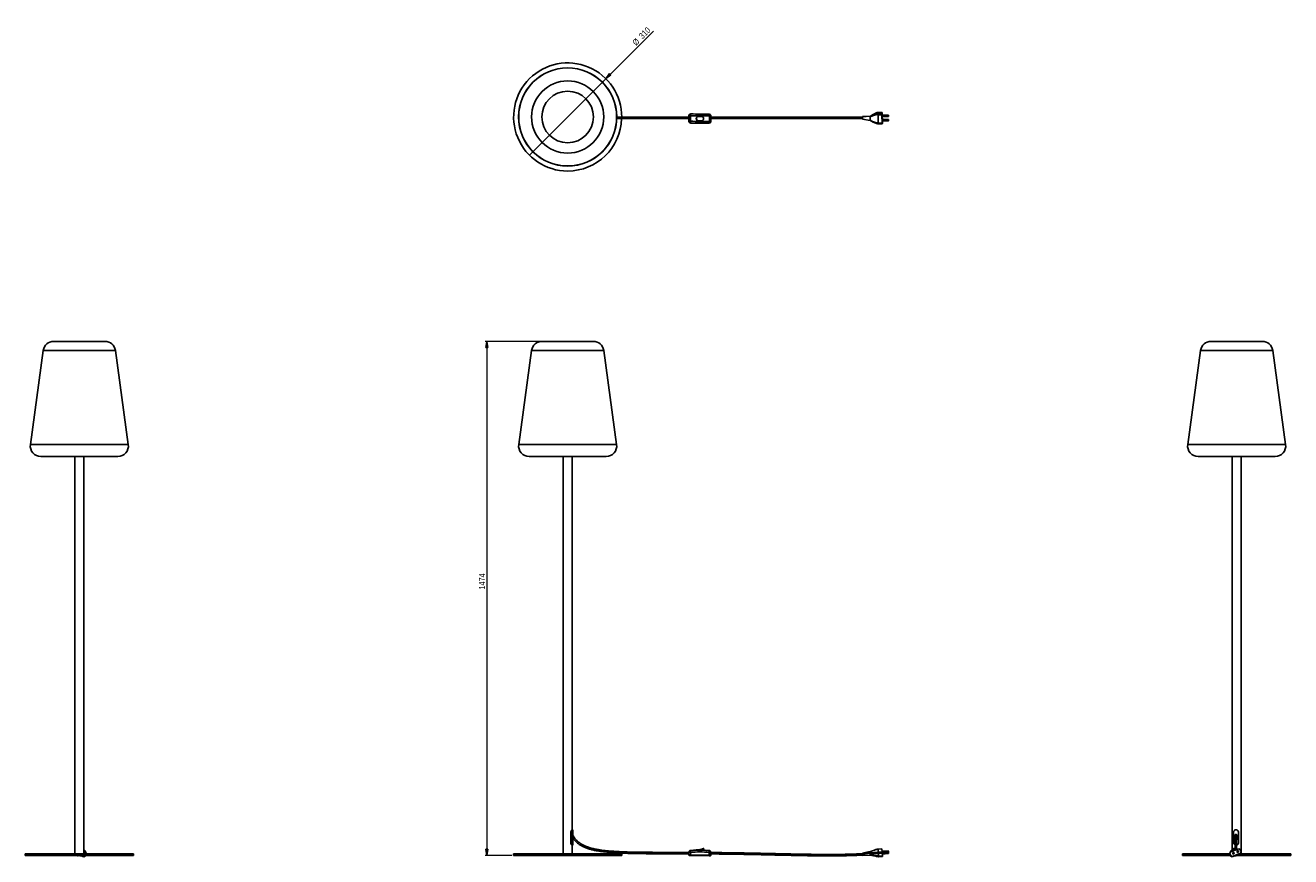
# Model space of a CAD drawing. Header units: millimetres. Extents: x 231 to 958, y 324 to 801.
import ezdxf

# ---------------------------------------------------------------- set-up
doc = ezdxf.new("R2010")
doc.units = ezdxf.units.MM
doc.styles.add('SLDTEXTSTYLE0', font='TXT', dxfattribs={"width": 0.75})
doc.dimstyles.new('SLDDIMSTYLE0', dxfattribs={"dimtxt": 3.5, "dimasz": 3.556, "dimexe": 0, "dimexo": 0.0625, "dimgap": 0.875, "dimtad": 1, "dimdec": 0, "dimlfac": 5, "dimrnd": 1e-09, "dimzin": 12, "dimdsep": 46, "dimtxsty": 'SLDTEXTSTYLE0', "dimblk1": 'CLOSED', "dimblk2": 'CLOSED', "dimsah": 1, "dimcen": 0.09, "dimadec": 0, "dimazin": 3, "dimtfac": 1, "dimtdec": 0, "dimtofl": 0, "dimtmove": 0, "dimatfit": 3, "dimldrblk": 'CLOSED', "dimfxl": 0, "dimfrac": 2, "dimtolj": 1, "dimtzin": 12, "dimarcsym": 0})
doc.dimstyles.new('SLDDIMSTYLE1', dxfattribs={"dimtxt": 3.5, "dimasz": 3.556, "dimexe": 0, "dimexo": 0.0625, "dimgap": 0.875, "dimtad": 1, "dimdec": 0, "dimlfac": 5, "dimrnd": 1e-09, "dimzin": 12, "dimdsep": 46, "dimtxsty": 'SLDTEXTSTYLE0', "dimblk1": 'NONE', "dimblk2": 'CLOSED', "dimsah": 1, "dimcen": 0, "dimadec": 0, "dimazin": 3, "dimtfac": 1, "dimtdec": 0, "dimtmove": 0, "dimatfit": 3, "dimldrblk": 'NONE', "dimfxl": 0, "dimfrac": 2, "dimtolj": 1, "dimtzin": 12, "dimarcsym": 0})

# ---------------------------------------------------------------- blocks, each defined once
blk = doc.blocks.new('_Closed')
at = {"color": 0, "linetype": 'ByBlock', "lineweight": -2}
for p, q in [((-1, 0.166667), (0, 0)), ((-1, 0.166667), (-1, -0.166667)), ((0, 0), (-1, -0.166667)), ((0, 0), (-1, 0))]:
    blk.add_line(p, q, dxfattribs=at)
blk = doc.blocks.new('_D')
at = {"color": 7, "linetype": 'Continuous', "lineweight": 0}
for p, q in [((526.89, 619.64), (495.28, 619.64)), ((496.28, 619.64), (496.28, 324.84)), ((510.65, 324.84), (495.28, 324.84))]:
    blk.add_line(p, q, dxfattribs=at)
at = {"color": 7, "linetype": 'Continuous', "lineweight": 18, "xscale": 3.556, "yscale": 3.556}
for p, rotation in [((496.28, 619.64, -32.54), 90.0000000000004), ((496.28, 324.84, -32.54), 270.0000000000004)]:
    blk.add_blockref('_Closed', p, dxfattribs=dict(at, rotation=rotation))
at = {"color": 7, "linetype": 'Continuous', "lineweight": 18, "insert": (491.77, 477.25), "char_height": 3.5, "attachment_point": 1, "rotation": 90, "style": 'SLDTEXTSTYLE0'}
blk.add_mtext('1474', dxfattribs=at)
blk = doc.blocks.new('_D_1')
at = {"color": 7, "linetype": 'Continuous', "lineweight": 0}
for q in [(591.85, 797.54), (520.73, 726.42)]:
    blk.add_line((564.57, 770.26), q, dxfattribs=at)
at = {"color": 7, "linetype": 'Continuous', "lineweight": 18, "xscale": 3.556, "yscale": 3.556, "rotation": 225.0000000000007}
blk.add_blockref('_Closed', (564.57, 770.26, -15.79), dxfattribs=at)
at = {"color": 7, "linetype": 'Continuous', "lineweight": 18, "char_height": 3.5, "attachment_point": 1, "rotation": 45, "style": 'SLDTEXTSTYLE0'}
for s, insert in [('310', (583.14, 795.28)), ('%%c', (579.45, 791.51))]:
    blk.add_mtext(s, dxfattribs=dict(at, insert=insert))
blk = doc.blocks.new('_None')

msp = doc.modelspace()

# ---------------------------------------------------------------- linework, layer by layer
at = {"color": 7, "linetype": 'Continuous', "lineweight": 25}
for p, q in [((612.26, 745.88), (612.3, 749.08)), ((612.29, 749.09), (612.28, 748.19)), ((612.3, 749.08), (612.29, 749.09)), ((613.2, 749.06), (613.17, 745.86)), ((613.3, 750.08), (613.31, 750.07)), ((623.9, 749.96), (613.3, 750.08)), ((619.48, 748.59), (617.71, 748.61)), ((623.91, 749.94), (623.9, 749.96)), ((623.97, 745.73), (624.01, 748.93)), ((624.81, 749.36), (624.8, 749.37)), ((624.9, 748.93), (624.86, 745.73)), ((716.19, 748.75), (711.86, 748.34)), ((716.23, 748.8), (711.89, 748.54)), ((716.19, 748.75), (716.18, 748.41)), ((717.26, 749.4), (717.08, 749.26)), ((720.8, 749.65), (720.82, 750.42)), ((722.99, 749.65), (720.8, 749.65)), ((720.92, 744.78), (720.8, 749.65)), ((720.82, 750.42), (720.91, 750.95)), ((723.02, 750.42), (720.82, 750.42)), ((723.11, 750.95), (720.91, 750.95)), ((723.02, 750.42), (722.99, 749.65)), ((722.99, 749.65), (723.11, 744.78)), ((723.11, 750.95), (723.02, 750.42)), ((726.69, 749.32), (723.1, 749.32)), ((723.1, 748.57), (726.69, 748.57)), ((723.16, 750.6), (723.11, 750.95)), ((723.19, 749.32), (723.16, 750.6)), ((723.25, 746.81), (723.21, 748.57)), ((612.27, 747.39), (612.25, 745.89)), ((612.25, 745.89), (612.26, 745.88)), ((612.27, 747.29), (612.28, 747.39)), ((612.28, 747.68), (612.28, 747.28)), ((612.35, 745.46), (612.35, 745.45)), ((616.52, 747.28), (616.52, 747.54)), ((616.62, 746.9), (616.62, 746.9)), ((617.69, 746.17), (617.68, 746.18)), ((617.68, 746.18), (619.45, 746.16)), ((619.45, 746.15), (619.45, 746.16)), ((620.56, 747.87), (620.55, 747.88)), ((711.88, 747.04), (716.24, 746.27)), ((711.89, 747.04), (711.88, 747.04)), ((723.11, 744.78), (720.92, 744.78)), ((720.97, 744.42), (720.92, 744.78)), ((723.16, 744.42), (720.97, 744.42)), ((723.11, 744.78), (723.16, 744.42)), ((726.76, 746.81), (723.16, 746.81)), ((723.16, 746.06), (726.76, 746.06)), ((723.16, 744.42), (723.26, 744.95)), ((723.26, 744.95), (723.28, 745.72)), ((723.28, 745.72), (723.27, 746.06)), ((277.18, 619.64), (247.65, 619.64)), ((547.94, 619.64), (527.89, 619.64)), ((557.42, 619.64), (547.94, 619.64)), ((912.8, 619.64), (911.82, 619.64)), ((941.35, 619.64), (912.8, 619.64)), ((241.7, 614.45), (234.31, 560.45)), ((290.51, 560.45), (283.12, 614.45)), ((521.94, 614.45), (514.55, 560.45)), ((570.75, 560.45), (563.36, 614.45)), ((905.88, 614.45), (898.49, 560.45)), ((954.69, 560.45), (947.3, 614.45)), ((284.57, 553.64), (240.26, 553.64)), ((259.91, 553.64), (259.91, 325.64)), ((264.91, 325.64), (264.91, 553.64)), ((550.59, 553.64), (520.5, 553.64)), ((540.15, 553.64), (540.15, 325.64)), ((545.15, 339.49), (545.15, 553.64)), ((564.81, 553.64), (550.59, 553.64)), ((905.9, 553.64), (904.43, 553.64)), ((948.74, 553.64), (905.9, 553.64)), ((924.09, 553.64), (924.09, 327.84)), ((929.09, 327.1), (929.09, 553.64)), ((545.14, 338.18), (544.5, 338.18)), ((544.5, 338.18), (544.5, 332)), ((545.67, 339.49), (545.11, 339.49)), ((545.14, 338.18), (545.14, 332)), ((545.67, 339.49), (545.69, 339.49)), ((545.71, 336.62), (545.71, 339.4)), ((924.8, 338.18), (924.8, 332)), ((926.05, 339.49), (926.23, 339.49)), ((926.31, 339.49), (926.23, 339.49)), ((927.58, 338.18), (927.58, 332)), ((927.58, 338.18), (927.67, 338.18)), ((927.67, 338.18), (927.67, 332)), ((259.8, 326.8), (259.91, 327.1)), ((259.91, 326.98), (259.8, 326.67)), ((259.8, 326.8), (259.8, 326.66)), ((264.96, 327.84), (264.91, 327.84)), ((545.14, 332), (544.5, 332)), ((545.67, 330.69), (545.11, 330.69)), ((545.15, 325.64), (545.15, 330.69)), ((545.67, 330.69), (545.69, 330.69)), ((545.69, 330.69), (545.71, 330.77)), ((545.71, 330.77), (545.71, 333.75)), ((612.63, 327.37), (612.59, 327.33)), ((613.2, 327.62), (613.17, 327.59)), ((616.51, 328.02), (616.51, 327.82)), ((616.52, 328.01), (616.52, 328.02)), ((620.66, 327.8), (620.67, 328.82)), ((623.97, 327.53), (624.01, 327.57)), ((722.99, 328.58), (720.8, 328.43)), ((720.92, 326.63), (720.8, 328.43)), ((722.99, 328.58), (723.11, 326.78)), ((726.67, 327.51), (723.08, 327.28)), ((726.67, 327.51), (726.7, 327.01)), ((726.7, 327.01), (726.72, 326.76)), ((927.9, 328.58), (923.02, 326.78)), ((924.41, 327.84), (924.04, 327.84)), ((924.43, 328.38), (924.43, 327.82)), ((926.81, 328.41), (926.82, 328.18)), ((926.82, 327.14), (926.82, 326.9)), ((927.57, 326.9), (927.57, 327.14)), ((927.58, 332), (927.67, 332)), ((928.67, 328.22), (927.9, 328.58)), ((929.2, 326.8), (928.67, 328.22)), ((928.84, 326.03), (929.2, 326.8)), ((929.2, 326.8), (929.2, 326.66)), ((231.41, 325.64), (231.41, 324.84)), ((231.41, 325.64), (293.41, 325.64)), ((231.41, 324.84), (293.41, 324.84)), ((259.81, 326.68), (259.8, 326.66)), ((259.91, 326.42), (259.8, 326.66)), ((259.83, 326.67), (259.82, 326.66)), ((259.86, 326.66), (259.91, 326.55)), ((259.91, 326.65), (259.88, 326.66)), ((260.91, 324.76), (261.04, 324.71)), ((261.07, 324.73), (261.19, 324.67)), ((264.86, 324.69), (261.66, 324.73)), ((261.8, 324.67), (265, 324.63)), ((265.03, 324.09), (263.52, 324.65)), ((265.81, 324.44), (265.03, 324.09)), ((265.59, 324.63), (265.47, 324.68)), ((265.95, 324.84), (265.81, 324.44)), ((266, 326.74), (266.33, 326.01)), ((266, 325.64), (266.01, 326.53)), ((266.33, 325.86), (266.01, 326.56)), ((266.33, 325.86), (266.25, 325.64)), ((266.33, 326.01), (266.33, 325.86)), ((293.41, 324.84), (293.41, 325.64)), ((511.65, 325.64), (511.65, 324.84)), ((511.65, 325.64), (542.65, 325.64)), ((511.65, 324.84), (542.65, 324.84)), ((542.65, 325.64), (573.65, 325.64)), ((542.65, 324.84), (573.65, 324.84)), ((573.65, 324.84), (573.65, 325.64)), ((612.25, 325.09), (612.26, 326.6)), ((613.25, 326.58), (613.24, 325.08)), ((613.24, 325.08), (623.84, 325.02)), ((623.84, 324.63), (613.25, 324.68)), ((623.84, 325.02), (623.85, 326.53)), ((624.72, 324.73), (624.76, 324.77)), ((624.86, 326.53), (624.85, 325.03)), ((624.85, 325.03), (624.89, 325.06)), ((624.9, 326.57), (624.86, 326.53)), ((624.88, 325.63), (624.87, 325.63)), ((624.88, 326.49), (624.88, 326.49)), ((624.88, 325.67), (624.88, 325.63)), ((624.89, 325.06), (624.89, 325.64)), ((624.9, 326.45), (624.9, 326.57)), ((711.88, 325.49), (711.84, 326.18)), ((711.88, 325.49), (716.24, 326.04)), ((711.94, 324.68), (711.88, 325.49)), ((711.94, 324.68), (716.32, 324.94)), ((723.11, 326.78), (720.92, 326.63)), ((720.97, 325.86), (720.92, 326.63)), ((723.16, 326.01), (720.97, 325.86)), ((720.97, 325.86), (721.06, 324.44)), ((723.26, 324.59), (721.06, 324.44)), ((721.06, 324.44), (721.08, 324.09)), ((723.28, 324.23), (721.08, 324.09)), ((723.11, 326.78), (723.16, 326.01)), ((723.13, 326.53), (726.72, 326.76)), ((726.73, 326.59), (723.14, 326.35)), ((723.16, 326.01), (723.26, 324.59)), ((723.19, 325.6), (726.78, 325.83)), ((723.26, 324.59), (723.28, 324.23)), ((726.73, 326.59), (726.78, 325.83)), ((895.59, 325.64), (895.59, 324.84)), ((895.59, 325.64), (922.75, 325.64)), ((895.59, 324.84), (923.05, 324.84)), ((923.02, 326.78), (922.67, 326.01)), ((922.67, 326.01), (923.19, 324.59)), ((922.67, 326.01), (922.67, 325.86)), ((922.67, 325.86), (923.19, 324.44)), ((923.03, 324.88), (923.03, 324.89)), ((923.19, 324.59), (923.19, 324.44)), ((923.19, 324.59), (923.97, 324.23)), ((923.19, 324.44), (923.97, 324.09)), ((923.97, 324.23), (928.84, 326.03)), ((923.97, 324.09), (928.84, 325.89)), ((923.97, 324.23), (923.97, 324.09)), ((924.3, 326.21), (924.3, 325.97)), ((925.06, 325.97), (925.06, 326.21)), ((925.78, 324.65), (925.48, 324.65)), ((927.2, 324.67), (926.29, 324.66)), ((927.96, 324.71), (928.09, 324.76)), ((928.2, 325.08), (928.33, 325.13)), ((928.21, 324.84), (957.59, 324.84)), ((928.33, 325.13), (928.32, 325.7)), ((928.32, 325.64), (957.59, 325.64)), ((928.84, 325.89), (929.2, 326.66)), ((928.84, 326.03), (928.84, 325.89)), ((929.09, 325.64), (929.09, 326.42)), ((929.18, 326.66), (929.2, 326.66)), ((957.59, 324.84), (957.59, 325.64))]:
    msp.add_line(p, q, dxfattribs=at)
at = {"color": 8, "linetype": 'Continuous', "lineweight": 25}
for p, q in [((617.72, 748.59), (617.72, 748.59)), ((619.49, 748.57), (619.48, 748.57)), ((612.28, 747.29), (612.27, 747.29)), ((283.12, 614.45), (241.7, 614.45)), ((550.07, 614.45), (521.94, 614.45)), ((563.36, 614.45), (550.07, 614.45)), ((907.25, 614.45), (905.88, 614.45)), ((947.3, 614.45), (907.25, 614.45)), ((290.51, 560.45), (234.31, 560.45)), ((552.72, 560.45), (514.55, 560.45)), ((570.75, 560.45), (552.72, 560.45)), ((900.35, 560.45), (898.49, 560.45)), ((954.69, 560.45), (900.35, 560.45)), ((617.69, 328.04), (617.69, 327.84)), ((619.46, 328.38), (619.45, 327.83)), ((923.98, 327.53), (925.1, 327.54)), ((265.89, 326.58), (265.88, 325.64)), ((266.01, 326.64), (266.01, 326.53)), ((624.88, 325.63), (624.87, 325.63)), ((926.69, 325.06), (927.19, 325.06)), ((927.19, 325.06), (927.19, 325.28)), ((928.2, 325.65), (928.2, 325.08))]:
    msp.add_line(p, q, dxfattribs=at)
at = {"color": 7, "linetype": 'Continuous', "lineweight": 25, "flags": 128}
for points in [[(624.01, 748.93), (622.66, 748.94), (621.31, 748.96), (619.96, 748.97), (618.61, 748.99), (617.25, 749.01), (615.9, 749.02), (614.55, 749.04), (613.2, 749.06)], [(613.31, 750.07), (614.63, 750.05), (615.96, 750.03), (617.29, 750.02), (618.61, 750), (619.94, 749.98), (621.27, 749.97), (622.59, 749.95), (623.91, 749.94)], [(617.72, 748.63), (617.94, 748.63), (618.16, 748.63), (618.38, 748.62), (618.6, 748.62), (618.82, 748.62), (619.04, 748.62), (619.26, 748.61), (619.48, 748.61)], [(619.49, 748.57), (619.27, 748.57), (619.05, 748.57), (618.83, 748.58), (618.61, 748.58), (618.39, 748.58), (618.17, 748.58), (617.94, 748.59), (617.72, 748.59)], [(726.7, 748.59), (726.71, 748.67), (726.72, 748.79), (726.72, 748.93), (726.72, 749.08), (726.71, 749.2), (726.71, 749.29), (726.7, 749.32), (726.69, 749.3), (726.68, 749.22), (726.67, 749.1), (726.67, 748.96), (726.67, 748.82), (726.68, 748.69), (726.68, 748.61), (726.69, 748.57), (726.7, 748.59)], [(612.28, 747.28), (612.28, 747.11), (612.27, 746.98), (612.27, 746.88), (612.27, 746.85), (612.27, 746.89), (612.27, 746.98), (612.27, 747.12), (612.27, 747.29)], [(612.29, 747.85), (612.29, 747.84), (612.28, 747.68)], [(613.17, 745.86), (614.51, 745.84), (615.86, 745.82), (617.22, 745.81), (618.57, 745.79), (619.92, 745.77), (621.27, 745.76), (622.62, 745.74), (623.97, 745.73)], [(623.85, 744.74), (622.53, 744.76), (621.2, 744.77), (619.88, 744.79), (618.55, 744.8), (617.22, 744.82), (615.9, 744.83), (614.57, 744.85), (613.25, 744.87)], [(617.69, 746.2), (617.92, 746.2), (618.14, 746.2), (618.36, 746.2), (618.58, 746.19), (618.8, 746.19), (619.02, 746.19), (619.24, 746.18), (619.46, 746.18)], [(619.45, 746.15), (619.23, 746.15), (619.01, 746.15), (618.79, 746.15), (618.57, 746.16), (618.35, 746.16), (618.13, 746.16), (617.91, 746.16), (617.69, 746.17)], [(726.75, 746.79), (726.74, 746.71), (726.73, 746.59), (726.73, 746.45), (726.73, 746.3), (726.74, 746.18), (726.75, 746.09), (726.76, 746.06), (726.76, 746.08), (726.77, 746.16), (726.78, 746.28), (726.78, 746.42), (726.78, 746.56), (726.77, 746.69), (726.77, 746.77), (726.76, 746.81), (726.75, 746.79)], [(545.69, 334.77), (545.69, 334.63), (545.71, 334.06), (545.71, 333.81), (545.71, 333.59), (545.7, 333.48), (545.69, 333.43), (545.67, 333.43), (545.65, 333.47), (545.62, 333.59), (545.56, 333.87), (545.51, 334.23), (545.47, 334.61), (545.44, 335.18), (545.45, 335.77), (545.49, 336.18), (545.56, 336.56), (545.61, 336.72), (545.66, 336.81), (545.68, 336.83), (545.68, 336.83)], [(266.01, 326.53), (266, 326.65), (265.98, 326.74), (265.97, 326.8), (265.95, 326.82), (265.94, 326.81), (265.92, 326.77), (265.9, 326.69), (265.89, 326.58)], [(924.39, 327.83), (924.4, 327.83), (924.4, 327.83), (924.4, 327.84), (924.4, 327.84), (924.41, 327.84), (924.41, 327.84), (924.41, 327.84), (924.41, 327.84)], [(265, 324.63), (265.12, 324.63), (265.23, 324.63), (265.25, 324.63)], [(624.07, 324.63), (623.96, 324.63), (623.84, 324.63)], [(624.65, 324.68), (624.67, 324.7), (624.72, 324.73)], [(624.88, 326.49), (624.88, 326.46), (624.88, 326.45)]]:
    msp.add_lwpolyline(points, dxfattribs=at)
at = {"color": 8, "linetype": 'Continuous', "lineweight": 25, "flags": 128}
for points in [[(261.09, 324.73), (261.08, 324.73), (261.07, 324.73)], [(265.47, 324.68), (265.45, 324.68), (265.44, 324.68)]]:
    msp.add_lwpolyline(points, dxfattribs=at)
at = {"color": 7, "linetype": 'Continuous', "lineweight": 25}
for centre, radius in [((542.65, 748.34), 28.16), ((542.65, 748.34), 28.1), ((542.65, 748.34), 20.71), ((542.65, 748.34), 14.77), ((927.19, 327.14), 0.375), ((924.68, 326.21), 0.375)]:
    msp.add_circle(centre, radius, dxfattribs=at)
for centre, radius, start, end in [((542.65, 748.34), 31, 359.71829, 270), ((613.29, 749.08), 1, 89.32352, 179.31935), ((613.3, 749.07), 1, 89.32352, 179.31935), ((613.24, 769.69), 20.64, 267.39482, 269.90392), ((615.97, 749.27), 2.78, 163.34472, 184.3965), ((623.89, 748.96), 1, 24.69905, 89.32544), ((621.49, 749.2), 2.53, 353.76086, 16.91614), ((624.45, 768.73), 19.8, 268.71416, 271.29939), ((623.9, 748.94), 1, 359.32115, 24.69816), ((717.77, 747.82), 5.94, 175.01777, 187.59232), ((712.17, 748.39), 0.32, 152.37807, 188.80341), ((725.03, 748.95), 1.96, 168.95945, 191.04055), ((542.65, 748.34), 31, 270, 358.23913), ((613.25, 745.88), 1, 179.32103, 204.69812), ((613.2, 766.49), 20.64, 267.39482, 269.90392), ((613.26, 745.87), 1, 204.69816, 269.26176), ((615.73, 745.58), 2.58, 173.76362, 196.01299), ((617.7, 747.42), 1.23, 204.69902, 269.32547), ((619.46, 747.39), 1.23, 349.98578, 8.65653), ((621.63, 745.51), 2.35, 340.94457, 5.40618), ((623.86, 745.74), 1, 269.32352, 359.31935), ((624.41, 765.53), 19.8, 268.71416, 271.29939), ((725.09, 746.43), 1.96, 168.95945, 191.04055), ((247.65, 613.64), 6, 90, 172.20733), ((277.18, 613.64), 6, 7.79267, 90), ((527.89, 613.64), 6, 90, 172.20733), ((557.42, 613.64), 6, 7.79267, 90), ((911.82, 613.64), 6, 90, 172.20733), ((941.35, 613.64), 6, 7.79267, 90), ((240.26, 559.64), 6, 172.20733, 270), ((284.57, 559.64), 6, 270, 7.79267), ((520.5, 559.64), 6, 172.20733, 270), ((564.81, 559.64), 6, 270, 7.79267), ((904.43, 559.64), 6, 172.20733, 270), ((948.74, 559.64), 6, 270, 7.79267), ((264.89, 326.59), 0.999, 359.59635, 89.50738), ((613.26, 326.59), 1, 132.08373, 179.7165), ((613.3, 326.63), 1, 95.53369, 132.08373), ((618.3, 274.61), 53.22, 83.88485, 95.53361), ((633.32, 328.78), 20.19, 183.38033, 186.24524), ((618.34, 274.65), 53.22, 91.96383, 95.53368), ((618.29, 274.6), 52.22, 83.88485, 95.53361), ((616.76, 337.68), 9.68, 275.51699, 286.16723), ((618.3, 274.62), 53.22, 88.75977, 90.65869), ((616.79, 337.71), 9.68, 275.51699, 286.16723), ((618.34, 274.65), 53.22, 83.88492, 87.4953), ((648.28, 324.16), 24.54, 172.1083, 174.47092), ((623.86, 326.54), 1, 359.71758, 83.88392), ((623.9, 326.57), 1, 359.7165, 83.88493), ((623.9, 326.57), 1, 359.71758, 83.88392), ((936.2, 328.87), 9.4, 182.80074, 184.16894), ((927.19, 326.9), 0.376, 180.08457, 359.91543), ((261.07, 325.13), 0.4, 246.71879, 269.38707), ((261.08, 282.25), 42.48, 89.21969, 89.9948), ((262.39, 386.82), 62.16, 268.94376, 269.45714), ((264.36, 270.01), 54.69, 88.86682, 89.47852), ((265.6, 325.03), 0.4, 296.83977, 332.16986), ((265.01, 326.54), 1, 359.3836, 5.70468), ((613.1, 347.32), 22.25, 267.81273, 270.35814), ((612.65, 325.09), 0.4, 179.71703, 213.17231), ((613.11, 348.83), 22.25, 267.81273, 270.35814), ((613.4, 362.54), 37.85, 269.11896, 269.77103), ((621.39, 324.94), 8.15, 179.00847, 181.79076), ((624.21, 349.29), 24.26, 269.12387, 271.51312), ((631.99, 324.88), 8.15, 179.00847, 181.79076), ((624.22, 350.79), 24.26, 269.12387, 271.51312), ((624.49, 325.07), 0.4, 334.7814, 359.71694), ((639.54, 325.99), 14.67, 178.03702, 181.39598), ((924.68, 325.97), 0.376, 180.08457, 359.91543), ((926.03, 325.43), 0.751, 246.84327, 333.68461), ((926.87, 377.82), 52.75, 270.34379, 271.44269), ((935.48, 325.05), 8.29, 179.92315, 182.67396), ((926.23, 417.29), 92.63, 270.5978, 270.85921), ((927.93, 325.13), 0.4, 334.72646, 0.61669)]:
    msp.add_arc(centre, radius, start, end, dxfattribs=at)
at = {"color": 8, "linetype": 'Continuous', "lineweight": 25}
for centre, radius, start, end in [((623.9, 748.94), 1, 24.69905, 89.32544), ((613.26, 745.87), 1, 179.32103, 204.69812), ((265.2, 327.68), 0.286, 146.34285, 176.34598), ((613.26, 326.59), 1, 95.53312, 132.08344), ((613.3, 326.63), 1, 95.53312, 132.08344), ((923.98, 326.54), 0.997, 90.46387, 167.32473), ((924.54, 327.57), 0.563, 152.1398, 184.04636), ((933.18, 327.24), 9.21, 178.17785, 180.69485), ((261.2, 325.07), 0.4, 246.71879, 269.38707), ((261.27, 326.15), 1.47, 267.09118, 269.03958), ((263.15, 324.81), 1.5, 178.80852, 183.24257), ((267.13, 324.8), 2.27, 178.89957, 182.68245), ((264.59, 275.15), 51.45, 88.55365, 89.63868), ((265.46, 338.86), 14.24, 269.14199, 270.52978), ((265.47, 325.08), 0.4, 269.38805, 323.03635), ((265.6, 325.03), 0.4, 269.38726, 296.83963), ((624.45, 325.03), 0.4, 312.08441, 359.71758), ((624.49, 325.07), 0.4, 312.08379, 334.78136), ((927.8, 325.07), 0.4, 292.2183, 0.61831), ((927.93, 325.13), 0.4, 293.2816, 334.72672)]:
    msp.add_arc(centre, radius, start, end, dxfattribs=at)
at = {"color": 7, "linetype": 'Continuous', "lineweight": 25}
for centre, major_axis, ratio, start_param, end_param in [((617.7, 747.4), (0.656, 0.999), 0.994991, 2.031307, 2.25308), ((926.22, 336.1), (0, 1.7), 0.494656, 1.628459, 2.350657), ((926.22, 336.1), (0, 1.7), 0.494656, 3.399785, 4.316241), ((617.7, 327.51), (1.19, -0.51), 0.013356, 3.024536, 3.246308)]:
    msp.add_ellipse(centre, major_axis=major_axis, ratio=ratio, start_param=start_param, end_param=end_param, dxfattribs=at)
for points, knots in [([(612.28, 748.19), (611.26, 748.19), (607.8, 748.19), (601.9, 748.19), (594.59, 748.19), (587.28, 748.19), (580.01, 748.19), (574.5, 748.19), (571.43, 748.19), (570.77, 748.19)], [0, 0, 0, 0, 0.074032, 0.249867, 0.426479, 0.602018, 0.778062, 0.952194, 1, 1, 1, 1]), ([(617.69, 746.17), (617.55, 746.18), (617.27, 746.21), (616.91, 746.43), (616.63, 746.75), (616.48, 747.14), (616.46, 747.56), (616.58, 747.96), (616.83, 748.3), (617.18, 748.54), (617.49, 748.63), (617.68, 748.63), (617.72, 748.63)], [0, 0, 0, 0, 0.107388, 0.214776, 0.322189, 0.429584, 0.536908, 0.64418, 0.751478, 0.85885, 0.966265, 1, 1, 1, 1]), ([(617.72, 748.59), (617.59, 748.58), (617.32, 748.56), (616.96, 748.36), (616.69, 748.06), (616.56, 747.77), (616.53, 747.59), (616.52, 747.54)], [0, 0, 0, 0, 0.230061, 0.460151, 0.689804, 0.920152, 1, 1, 1, 1]), ([(619.48, 748.61), (619.62, 748.6), (619.9, 748.57), (620.27, 748.35), (620.54, 748.03), (620.7, 747.64), (620.72, 747.22), (620.59, 746.82), (620.34, 746.48), (619.99, 746.24), (619.68, 746.15), (619.5, 746.15), (619.45, 746.15)], [0, 0, 0, 0, 0.107388, 0.214776, 0.322189, 0.429584, 0.536908, 0.64418, 0.751478, 0.85885, 0.966265, 1, 1, 1, 1]), ([(619.46, 746.18), (619.6, 746.19), (619.88, 746.22), (620.25, 746.44), (620.53, 746.76), (620.67, 747.15), (620.67, 747.55), (620.56, 747.91), (620.34, 748.22), (620.02, 748.45), (619.72, 748.55), (619.53, 748.56), (619.49, 748.57)], [0, 0, 0, 0, 0.114187, 0.228341, 0.342525, 0.450518, 0.549777, 0.645126, 0.743631, 0.849591, 0.962419, 1, 1, 1, 1]), ([(711.85, 748.19), (710.73, 748.19), (708.46, 748.19), (705.11, 748.19), (701.89, 748.19), (698.89, 748.19), (696.13, 748.19), (693.59, 748.19), (691.28, 748.19), (689.18, 748.19), (687.18, 748.19), (685.27, 748.19), (683.36, 748.19), (681.49, 748.19), (679.6, 748.19), (677.7, 748.19), (674.11, 748.19), (668.8, 748.19), (661.79, 748.19), (652.87, 748.19), (642.05, 748.19), (632.1, 748.19), (626.37, 748.19), (624.89, 748.19)], [0, 0, 0, 0, 0.038764, 0.078418, 0.115441, 0.149901, 0.181842, 0.210788, 0.237347, 0.26153, 0.283342, 0.30622, 0.327581, 0.349096, 0.370774, 0.392622, 0.414645, 0.494765, 0.575659, 0.656746, 0.802347, 0.948882, 1, 1, 1, 1]), ([(716.18, 748.41), (716.31, 748.43), (716.57, 748.47), (716.88, 748.66), (717.21, 748.83), (717.82, 749.05), (718.5, 749.22), (719.19, 749.49), (719.69, 749.65), (720.24, 749.74), (720.61, 749.68), (720.8, 749.65)], [0, 0, 0, 0, 0.077677, 0.155762, 0.233796, 0.311121, 0.556525, 0.667295, 0.777065, 0.886139, 1, 1, 1, 1]), ([(716.23, 746.5), (716.22, 746.65), (716.2, 746.94), (716.19, 747.45), (716.18, 747.95), (716.18, 748.25), (716.18, 748.41)], [0, 0, 0, 0, 0.280421, 0.559556, 0.779163, 1, 1, 1, 1]), ([(716.19, 748.75), (716.29, 748.76), (716.48, 748.8), (716.73, 748.95), (717.07, 749.2), (717.54, 749.46), (718.15, 749.67), (718.69, 749.9), (719.2, 750.15), (719.71, 750.36), (720.25, 750.49), (720.63, 750.45), (720.82, 750.42)], [0, 0, 0, 0, 0.057496, 0.116242, 0.17668, 0.315177, 0.437186, 0.560521, 0.671705, 0.781229, 0.888672, 1, 1, 1, 1]), ([(716.19, 748.75), (716.2, 748.77), (716.21, 748.8), (716.22, 748.8), (716.23, 748.8)], [0, 0, 0, 0, 0.686064, 1, 1, 1, 1]), ([(716.89, 749.13), (716.85, 749.09), (716.73, 749), (716.52, 748.86), (716.32, 748.82), (716.23, 748.8)], [0, 0, 0, 0, 0.2170156, 0.612223, 1, 1, 1, 1]), ([(716.89, 749.13), (716.94, 749.17), (717, 749.21), (717.06, 749.26), (717.08, 749.26)], [0, 0, 0, 0, 0.762869, 1, 1, 1, 1]), ([(717.26, 749.38), (717.38, 749.47), (717.68, 749.67), (718.22, 749.89), (718.77, 750.18), (719.28, 750.49), (719.79, 750.76), (720.34, 750.96), (720.72, 750.95), (720.91, 750.95)], [0, 0, 0, 0, 0.112273, 0.270409, 0.430804, 0.57604, 0.719043, 0.858227, 1, 1, 1, 1]), ([(570.77, 747.39), (571.42, 747.39), (573.5, 747.39), (577.02, 747.39), (581.32, 747.39), (585.63, 747.39), (592.48, 747.39), (601.36, 747.39), (608.8, 747.39), (612.28, 747.39)], [0, 0, 0, 0, 0.04697, 0.15055, 0.254564, 0.358002, 0.462326, 0.749208, 1, 1, 1, 1]), ([(616.52, 747.28), (616.55, 747.15), (616.6, 746.88), (616.84, 746.55), (617.17, 746.31), (617.47, 746.22), (617.65, 746.21), (617.69, 746.2)], [0, 0, 0, 0, 0.230784, 0.461572, 0.692182, 0.922046, 1, 1, 1, 1]), ([(620.6, 746.92), (620.62, 746.97), (620.65, 747.04), (620.67, 747.14), (620.68, 747.18)], [0, 0, 0, 0, 0.5363671, 1, 1, 1, 1]), ([(620.68, 747.58), (620.67, 747.63), (620.66, 747.69), (620.65, 747.73), (620.65, 747.74)], [0, 0, 0, 0, 0.881286, 1, 1, 1, 1]), ([(624.88, 747.39), (626.55, 747.39), (633.56, 747.39), (645.85, 747.39), (657.75, 747.39), (665.55, 747.39), (669.25, 747.39), (672.2, 747.39), (674.44, 747.39), (676.03, 747.39), (677.68, 747.39), (679.49, 747.39), (681.56, 747.39), (683.9, 747.39), (686.51, 747.39), (689.39, 747.39), (692.55, 747.39), (695.72, 747.39), (698.85, 747.39), (701.92, 747.39), (705.17, 747.39), (708.5, 747.39), (710.75, 747.39), (711.85, 747.39)], [0, 0, 0, 0, 0.05775, 0.2416399, 0.4240025, 0.4682862, 0.5107645, 0.5514339, 0.5699979, 0.5881802, 0.6062643, 0.6268676, 0.6506234, 0.6775215, 0.7075569, 0.7407305, 0.7770528, 0.8165473, 0.8498293, 0.8851223, 0.9224696, 0.9619358, 1, 1, 1, 1]), ([(716.23, 746.5), (716.36, 746.47), (716.61, 746.41), (716.94, 746.18), (717.27, 745.98), (717.88, 745.69), (718.74, 745.41), (719.82, 745), (720.55, 744.85), (720.92, 744.78)], [0, 0, 0, 0, 0.077902, 0.155681, 0.233731, 0.311368, 0.556288, 0.775597, 1, 1, 1, 1]), ([(716.24, 746.27), (716.24, 746.31), (716.24, 746.38), (716.23, 746.46), (716.23, 746.5)], [0, 0, 0, 0, 0.5616679, 1, 1, 1, 1]), ([(716.24, 746.27), (716.34, 746.25), (716.54, 746.21), (716.8, 746.05), (717.15, 745.79), (717.62, 745.52), (718.23, 745.28), (718.85, 745.04), (719.51, 744.78), (720.22, 744.54), (720.72, 744.46), (720.97, 744.42)], [0, 0, 0, 0, 0.0577538, 0.1163797, 0.1766693, 0.3156986, 0.4379525, 0.5604088, 0.7065271, 0.8526203, 1, 1, 1, 1]), ([(544.5, 338.18), (544.51, 338.29), (544.54, 338.54), (544.68, 338.91), (544.86, 339.23), (545.03, 339.44), (545.09, 339.47), (545.11, 339.49)], [0, 0, 0, 0, 0.164859, 0.370587, 0.598098, 0.845834, 1, 1, 1, 1]), ([(545.67, 339.49), (545.63, 339.46), (545.57, 339.42), (545.41, 339.17), (545.25, 338.82), (545.16, 338.46), (545.14, 338.23), (545.14, 338.18)], [0, 0, 0, 0, 0.220104, 0.439694, 0.672229, 0.914372, 1, 1, 1, 1]), ([(545.44, 335.12), (545.71, 334.72), (546.29, 333.87), (547.37, 332.69), (548.62, 331.59), (550.1, 330.58), (551.77, 329.69), (553.65, 328.93), (555.6, 328.31), (557.6, 327.81), (560.16, 327.31), (563.28, 326.87), (566.97, 326.51), (570.69, 326.26), (574.44, 326.08), (578.21, 325.96), (581.99, 325.88), (585.78, 325.83), (592.29, 325.77), (601.12, 325.75), (608.68, 325.74), (612.26, 325.73)], [0, 0, 0, 0, 0.0206473, 0.04468, 0.0688301, 0.0928374, 0.1216589, 0.150761, 0.1802658, 0.2101155, 0.2400965, 0.2928044, 0.3465651, 0.400321, 0.4542802, 0.5088979, 0.5635062, 0.6178754, 0.6727063, 0.8450711, 1, 1, 1, 1]), ([(612.29, 326.53), (611.36, 326.53), (608.02, 326.54), (602.24, 326.55), (594.95, 326.57), (587.67, 326.6), (580.42, 326.7), (574.24, 326.88), (569.16, 327.15), (565.18, 327.47), (561.77, 327.87), (558.95, 328.35), (556.71, 328.84), (554.54, 329.46), (552.61, 330.19), (550.94, 331.02), (549.54, 331.91), (548.25, 332.95), (547.1, 334.15), (546.2, 335.34), (545.74, 336.17), (545.55, 336.51)], [0, 0, 0, 0, 0.039645, 0.1440566, 0.248949, 0.3532127, 0.4578037, 0.5612617, 0.6193289, 0.6765439, 0.733455, 0.7668476, 0.7996641, 0.8320657, 0.8641973, 0.8882931, 0.9120996, 0.9356514, 0.9594095, 0.9833323, 1, 1, 1, 1]), ([(545.68, 336.83), (545.69, 336.82), (545.71, 336.8), (545.71, 336.67), (545.71, 336.49), (545.71, 336.32), (545.7, 336.25)], [0, 0, 0, 0, 0.221921, 0.442741, 0.758251, 1, 1, 1, 1]), ([(545.7, 339.4), (545.71, 339.42), (545.71, 339.48), (545.7, 339.48), (545.69, 339.49)], [0, 0, 0, 0, 0.5305837, 1, 1, 1, 1]), ([(926.05, 339.49), (925.91, 339.46), (925.61, 339.42), (925.24, 339.17), (924.96, 338.82), (924.83, 338.46), (924.81, 338.23), (924.8, 338.18)], [0, 0, 0, 0, 0.220104, 0.439694, 0.672229, 0.914372, 1, 1, 1, 1]), ([(925.63, 333.86), (925.63, 333.87), (925.56, 333.98), (925.48, 334.23), (925.36, 334.67), (925.3, 335.19), (925.32, 335.72), (925.43, 336.19), (925.59, 336.52), (925.8, 336.72), (925.98, 336.81), (926.09, 336.82), (926.14, 336.83)], [0, 0, 0, 0, 0.004928, 0.119317, 0.23398, 0.404944, 0.575569, 0.699612, 0.824532, 0.896339, 0.957442, 1, 1, 1, 1]), ([(925.42, 336.09), (925.43, 335.95), (925.46, 335.6), (925.54, 335.24), (925.63, 335.05), (925.63, 335.04)], [0, 0, 0, 0, 0.3953937, 0.9702919, 1, 1, 1, 1]), ([(925.63, 336.55), (925.63, 336.17), (925.63, 335.35), (925.63, 334.2), (925.63, 333.09), (925.63, 332.11), (925.63, 331.24), (925.63, 330.5), (925.63, 329.75), (925.63, 329.19), (925.63, 328.91), (925.63, 328.82)], [0, 0, 0, 0, 0.0980701, 0.2091295, 0.3191512, 0.4297634, 0.5399557, 0.6499811, 0.7606403, 0.928615, 1, 1, 1, 1]), ([(926.14, 336.83), (926.21, 336.82), (926.35, 336.8), (926.56, 336.67), (926.78, 336.42), (926.92, 336.05), (927, 335.62), (927.01, 335.15), (926.94, 334.62), (926.81, 334.15), (926.64, 333.81), (926.53, 333.63), (926.44, 333.57), (926.43, 333.56)], [0, 0, 0, 0, 0.0557062, 0.111136, 0.1903347, 0.3138571, 0.4221991, 0.530773, 0.6871419, 0.8432153, 0.9167494, 0.9897938, 1, 1, 1, 1]), ([(927.58, 338.18), (927.55, 338.33), (927.5, 338.62), (927.24, 339.01), (926.88, 339.32), (926.51, 339.46), (926.29, 339.48), (926.23, 339.49)], [0, 0, 0, 0, 0.219653, 0.438638, 0.673468, 0.914421, 1, 1, 1, 1]), ([(926.31, 339.49), (926.44, 339.47), (926.71, 339.43), (927.09, 339.22), (927.43, 338.9), (927.62, 338.53), (927.66, 338.27), (927.67, 338.18)], [0, 0, 0, 0, 0.190273, 0.394178, 0.620769, 0.868261, 1, 1, 1, 1]), ([(926.43, 328.7), (926.43, 328.82), (926.43, 329.14), (926.43, 329.75), (926.43, 330.5), (926.43, 331.24), (926.43, 332.11), (926.43, 333.09), (926.43, 334.2), (926.43, 335.3), (926.43, 336.06), (926.43, 336.39)], [0, 0, 0, 0, 0.103359, 0.268021, 0.376498, 0.484354, 0.592373, 0.700804, 0.808656, 0.917525, 1, 1, 1, 1]), ([(926.43, 334.48), (926.47, 334.5), (926.59, 334.58), (926.74, 334.81), (926.88, 335.14), (926.97, 335.39), (926.99, 335.53), (926.99, 335.54)], [0, 0, 0, 0, 0.0900526, 0.3572822, 0.6594297, 0.9682961, 1, 1, 1, 1]), ([(266.01, 326.64), (266, 326.68), (265.99, 326.77), (265.98, 326.89), (265.95, 327), (265.93, 327.1), (265.89, 327.2), (265.85, 327.3), (265.77, 327.42), (265.67, 327.54), (265.51, 327.67), (265.32, 327.77), (265.13, 327.83), (265, 327.83), (264.96, 327.83)], [0, 0, 0, 0, 0.157406, 0.378549, 0.514449, 0.620116, 0.687622, 0.744429, 0.793559, 0.839118, 0.884073, 0.929416, 0.975369, 1, 1, 1, 1]), ([(545.11, 330.69), (545.11, 330.69), (545.08, 330.7), (545, 330.77), (544.83, 331), (544.64, 331.34), (544.52, 331.71), (544.5, 331.94), (544.5, 332)], [0, 0, 0, 0, 0.0229282, 0.2231169, 0.4297584, 0.6608668, 0.9087187, 1, 1, 1, 1]), ([(545.14, 332), (545.16, 331.85), (545.19, 331.55), (545.33, 331.16), (545.5, 330.86), (545.61, 330.72), (545.66, 330.69), (545.67, 330.69)], [0, 0, 0, 0, 0.219653, 0.438638, 0.673468, 0.914421, 1, 1, 1, 1]), ([(617.69, 327.84), (617.55, 327.83), (617.28, 327.83), (616.91, 327.82), (616.64, 327.82), (616.48, 327.82), (616.49, 327.82), (616.49, 327.82)], [0, 0, 0, 0, 0.2164081, 0.4328136, 0.6492713, 0.8656924, 1, 1, 1, 1]), ([(617.72, 328.07), (617.59, 328.06), (617.32, 328.03), (616.96, 328.02), (616.69, 328.02), (616.56, 328.02), (616.53, 328.02), (616.52, 328.02)], [0, 0, 0, 0, 0.230061, 0.460151, 0.689804, 0.920152, 1, 1, 1, 1]), ([(616.52, 328.01), (616.55, 328.01), (616.6, 328.01), (616.84, 328), (617.17, 328.01), (617.47, 328.02), (617.65, 328.04), (617.69, 328.04)], [0, 0, 0, 0, 0.230784, 0.461572, 0.692182, 0.922046, 1, 1, 1, 1]), ([(620.69, 327.8), (620.69, 327.8), (620.7, 327.8), (620.59, 327.8), (620.34, 327.8), (619.99, 327.81), (619.68, 327.82), (619.5, 327.83), (619.45, 327.83)], [0, 0, 0, 0, 0.080744, 0.293683, 0.506674, 0.719812, 0.933034, 1, 1, 1, 1]), ([(619.46, 328.38), (619.6, 328.42), (619.88, 328.51), (620.25, 328.65), (620.53, 328.76), (620.67, 328.83), (620.67, 328.83), (620.56, 328.78), (620.34, 328.69), (620.02, 328.58), (619.72, 328.47), (619.53, 328.42), (619.49, 328.41)], [0, 0, 0, 0, 0.114187, 0.228341, 0.342525, 0.450518, 0.549777, 0.645126, 0.743631, 0.849591, 0.962419, 1, 1, 1, 1]), ([(716.18, 326.96), (715.78, 326.89), (714.9, 326.72), (713.45, 326.46), (712.4, 326.28), (711.84, 326.18)], [0, 0, 0, 0, 0.278244, 0.611663, 1, 1, 1, 1]), ([(716.74, 327.13), (716.66, 327.09), (716.5, 327.03), (716.29, 326.98), (716.18, 326.96)], [0, 0, 0, 0, 0.527926, 1, 1, 1, 1]), ([(716.23, 326.3), (716.22, 326.42), (716.2, 326.68), (716.19, 326.87), (716.18, 326.96), (716.18, 326.95), (716.18, 326.95)], [0, 0, 0, 0, 0.338946, 0.676337, 0.941776, 1, 1, 1, 1]), ([(716.68, 327.1), (716.75, 327.13), (716.93, 327.21), (717.21, 327.33), (717.82, 327.55), (718.5, 327.77), (719.19, 328.03), (719.69, 328.2), (720.24, 328.35), (720.61, 328.41), (720.8, 328.43)], [0, 0, 0, 0, 0.055535, 0.142834, 0.229338, 0.503876, 0.627797, 0.750598, 0.872622, 1, 1, 1, 1]), ([(924.04, 327.83), (924.03, 327.83), (923.93, 327.84), (923.75, 327.8), (923.55, 327.71), (923.39, 327.59), (923.27, 327.47), (923.19, 327.36), (923.13, 327.26), (923.09, 327.16), (923.06, 327.07), (923.04, 326.98), (923.02, 326.87), (923.01, 326.79), (923, 326.74)], [0, 0, 0, 0, 0.0109758, 0.0663856, 0.1178374, 0.1670259, 0.2157969, 0.2663829, 0.3223449, 0.3888358, 0.4730579, 0.5862819, 0.7496678, 1, 1, 1, 1]), ([(925.8, 327.8), (925.69, 327.8), (925.44, 327.8), (925.06, 327.8), (924.72, 327.8), (924.49, 327.81), (924.4, 327.82), (924.39, 327.83), (924.39, 327.83)], [0, 0, 0, 0, 0.155492, 0.351117, 0.546789, 0.742596, 0.93848, 1, 1, 1, 1]), ([(924.43, 328.38), (924.44, 328.42), (924.46, 328.51), (924.68, 328.65), (925, 328.76), (925.4, 328.83), (925.79, 328.83), (926.15, 328.78), (926.47, 328.69), (926.7, 328.58), (926.8, 328.47), (926.81, 328.42), (926.81, 328.41)], [0, 0, 0, 0, 0.114187, 0.228341, 0.342525, 0.450518, 0.549777, 0.645126, 0.743631, 0.849591, 0.962419, 1, 1, 1, 1]), ([(924.8, 332), (924.83, 331.85), (924.87, 331.55), (925.1, 331.17), (925.36, 330.9), (925.57, 330.83), (925.63, 330.81)], [0, 0, 0, 0, 0.282205, 0.563552, 0.865256, 1, 1, 1, 1]), ([(927.67, 332), (927.67, 331.99), (927.66, 331.85), (927.59, 331.58), (927.37, 331.21), (927.02, 330.9), (926.68, 330.74), (926.47, 330.71), (926.43, 330.71)], [0, 0, 0, 0, 0.01287, 0.217907, 0.431442, 0.680457, 0.943303, 1, 1, 1, 1]), ([(926.43, 330.73), (926.51, 330.75), (926.74, 330.79), (927.08, 331.01), (927.39, 331.36), (927.54, 331.72), (927.57, 331.94), (927.58, 332)], [0, 0, 0, 0, 0.12996, 0.374931, 0.634343, 0.904474, 1, 1, 1, 1]), ([(260.78, 324.85), (260.8, 324.84), (260.82, 324.81), (260.87, 324.78), (260.9, 324.77), (260.91, 324.76)], [0, 0, 0, 0, 0.296088, 0.818735, 1, 1, 1, 1]), ([(261.04, 324.71), (261.07, 324.7), (261.11, 324.68), (261.15, 324.68), (261.17, 324.68), (261.18, 324.68), (261.19, 324.67), (261.21, 324.67), (261.23, 324.67), (261.24, 324.67)], [0, 0, 0, 0, 0.281236, 0.359595, 0.406714, 0.459843, 0.556293, 0.869959, 1, 1, 1, 1]), ([(262.7, 324.66), (262.72, 324.64), (262.75, 324.61), (262.8, 324.59), (262.84, 324.57), (262.87, 324.56), (262.88, 324.56), (262.9, 324.56), (262.9, 324.56), (262.9, 324.56), (262.9, 324.56), (262.9, 324.56), (262.91, 324.56), (262.91, 324.56), (262.92, 324.56), (262.93, 324.55), (262.94, 324.55), (262.98, 324.55), (263.03, 324.56), (263.12, 324.58), (263.19, 324.61), (263.22, 324.65), (263.22, 324.65)], [0, 0, 0, 0, 0.151727, 0.278102, 0.361493, 0.387193, 0.402444, 0.404721, 0.406463, 0.407172, 0.407808, 0.40841, 0.40903, 0.410411, 0.412097, 0.416646, 0.431168, 0.453363, 0.567418, 0.753855, 0.980892, 1, 1, 1, 1]), ([(264.39, 324.64), (264.45, 324.59), (264.61, 324.47), (264.88, 324.26), (264.98, 324.14), (265.03, 324.09)], [0, 0, 0, 0, 0.234605, 0.613802, 1, 1, 1, 1]), ([(265.25, 324.63), (265.26, 324.63), (265.33, 324.63), (265.44, 324.63), (265.56, 324.63), (265.58, 324.63), (265.63, 324.63), (265.66, 324.63), (265.71, 324.64), (265.76, 324.66), (265.78, 324.67)], [0, 0, 0, 0, 0.049098, 0.288445, 0.528732, 0.776407, 0.800509, 0.829444, 0.916286, 1, 1, 1, 1]), ([(265.45, 324.63), (265.52, 324.59), (265.68, 324.51), (265.76, 324.47), (265.81, 324.44)], [0, 0, 0, 0, 0.474774, 1, 1, 1, 1]), ([(266.01, 325.84), (266.07, 325.84), (266.22, 325.83), (266.29, 325.85), (266.33, 325.86)], [0, 0, 0, 0, 0.4484198, 1, 1, 1, 1]), ([(612.32, 324.87), (612.34, 324.85), (612.37, 324.8), (612.44, 324.75), (612.51, 324.72), (612.56, 324.7), (612.6, 324.69), (612.62, 324.69), (612.64, 324.69), (612.67, 324.69), (612.72, 324.69), (612.79, 324.69), (612.82, 324.69)], [0, 0, 0, 0, 0.118647, 0.234388, 0.330793, 0.406512, 0.455166, 0.487548, 0.527163, 0.607257, 0.856398, 1, 1, 1, 1]), ([(624.07, 324.63), (624.09, 324.63), (624.18, 324.63), (624.3, 324.63), (624.41, 324.63), (624.45, 324.63), (624.48, 324.63), (624.52, 324.64), (624.58, 324.65), (624.62, 324.67), (624.65, 324.68)], [0, 0, 0, 0, 0.074909, 0.307433, 0.541773, 0.724275, 0.793827, 0.830215, 0.895996, 1, 1, 1, 1]), ([(624.65, 324.68), (624.65, 324.68), (624.68, 324.7), (624.7, 324.72), (624.72, 324.73)], [0, 0, 0, 0, 0.1865233, 1, 1, 1, 1]), ([(624.76, 324.77), (624.79, 324.8), (624.83, 324.84), (624.85, 324.89), (624.85, 324.9)], [0, 0, 0, 0, 0.847566, 1, 1, 1, 1]), ([(711.86, 325.83), (710.73, 325.76), (708.46, 325.63), (705.11, 325.51), (701.9, 325.43), (698.92, 325.38), (696.16, 325.36), (693.63, 325.35), (691.32, 325.35), (689.22, 325.37), (687.23, 325.38), (685.32, 325.4), (683.41, 325.43), (681.55, 325.45), (679.67, 325.48), (677.78, 325.51), (674.2, 325.58), (668.91, 325.69), (661.92, 325.84), (653.03, 326.04), (642.25, 326.25), (632.25, 326.4), (626.44, 326.44), (624.88, 326.45)], [0, 0, 0, 0, 0.039031, 0.078512, 0.115394, 0.149738, 0.181585, 0.210456, 0.236957, 0.261097, 0.282882, 0.305745, 0.327026, 0.34846, 0.370055, 0.391817, 0.413752, 0.49355, 0.574137, 0.654914, 0.799953, 0.945917, 1, 1, 1, 1]), ([(624.88, 325.65), (626.47, 325.64), (633.42, 325.59), (645.67, 325.39), (657.61, 325.14), (665.45, 324.96), (669.16, 324.88), (672.12, 324.82), (674.37, 324.78), (675.97, 324.75), (677.62, 324.72), (679.43, 324.68), (681.36, 324.65), (683.4, 324.63), (685.52, 324.6), (687.83, 324.58), (690.34, 324.56), (693.04, 324.55), (695.87, 324.56), (698.82, 324.58), (701.91, 324.63), (705.17, 324.71), (708.52, 324.83), (710.79, 324.97), (711.91, 325.03)], [0, 0, 0, 0, 0.054913, 0.239337, 0.422227, 0.466672, 0.509313, 0.550129, 0.568758, 0.587001, 0.605102, 0.625665, 0.649398, 0.671589, 0.695972, 0.722546, 0.751315, 0.782289, 0.815484, 0.84884, 0.884226, 0.921687, 0.961294, 1, 1, 1, 1]), ([(716.23, 326.3), (716.36, 326.31), (716.61, 326.34), (716.94, 326.32), (717.27, 326.32), (717.88, 326.34), (718.74, 326.42), (719.82, 326.5), (720.55, 326.59), (720.92, 326.63)], [0, 0, 0, 0, 0.077902, 0.155681, 0.233731, 0.311368, 0.556288, 0.775597, 1, 1, 1, 1]), ([(716.24, 326.04), (716.24, 326.09), (716.24, 326.18), (716.23, 326.26), (716.23, 326.3)], [0, 0, 0, 0, 0.561668, 1, 1, 1, 1]), ([(716.24, 326.04), (716.34, 326.04), (716.54, 326.04), (716.8, 326.01), (717.15, 325.95), (717.62, 325.91), (718.23, 325.88), (718.85, 325.86), (719.51, 325.84), (720.22, 325.83), (720.72, 325.85), (720.97, 325.86)], [0, 0, 0, 0, 0.057754, 0.11638, 0.176669, 0.315699, 0.437953, 0.560409, 0.706527, 0.85262, 1, 1, 1, 1]), ([(716.24, 326.04), (716.25, 325.94), (716.26, 325.75), (716.28, 325.52), (716.29, 325.39), (716.29, 325.33)], [0, 0, 0, 0, 0.373919, 0.729967, 1, 1, 1, 1]), ([(716.29, 325.33), (716.39, 325.32), (716.59, 325.3), (716.85, 325.23), (717.2, 325.12), (717.68, 324.99), (718.3, 324.88), (718.93, 324.76), (719.59, 324.64), (720.31, 324.51), (720.81, 324.47), (721.06, 324.44)], [0, 0, 0, 0, 0.0570101, 0.1155785, 0.1761997, 0.3157483, 0.4379887, 0.560579, 0.7072566, 0.8535898, 1, 1, 1, 1]), ([(716.31, 325.12), (716.3, 325.14), (716.3, 325.21), (716.29, 325.28), (716.29, 325.33)], [0, 0, 0, 0, 0.348024, 1, 1, 1, 1]), ([(716.31, 325.12), (716.44, 325.1), (716.7, 325.07), (717.03, 324.95), (717.37, 324.84), (717.99, 324.68), (718.87, 324.51), (719.97, 324.26), (720.71, 324.14), (721.08, 324.09)], [0, 0, 0, 0, 0.077152, 0.154833, 0.233008, 0.310619, 0.555563, 0.775749, 1, 1, 1, 1]), ([(716.32, 324.96), (716.32, 324.96), (716.32, 324.93), (716.31, 325.03), (716.31, 325.12)], [0, 0, 0, 0, 0.163234, 1, 1, 1, 1]), ([(716.32, 324.94), (716.46, 324.94), (716.75, 324.94), (717.25, 324.85), (717.62, 324.77), (717.88, 324.72)], [0, 0, 0, 0, 0.229826, 0.470727, 1, 1, 1, 1]), ([(925.71, 324.73), (925.72, 324.71), (925.75, 324.67), (925.81, 324.62), (925.87, 324.59), (925.91, 324.57), (925.94, 324.56), (925.95, 324.56), (925.96, 324.56), (925.97, 324.56), (925.97, 324.56), (925.97, 324.56), (925.97, 324.56), (925.98, 324.56), (925.98, 324.56), (925.99, 324.56), (926, 324.55), (926.01, 324.55), (926.05, 324.55), (926.1, 324.56), (926.19, 324.58), (926.29, 324.64), (926.37, 324.72), (926.39, 324.78), (926.39, 324.79)], [0, 0, 0, 0, 0.091234, 0.245486, 0.328211, 0.382799, 0.399622, 0.409605, 0.411096, 0.412236, 0.412701, 0.413116, 0.413511, 0.413916, 0.414821, 0.415924, 0.418902, 0.428408, 0.442937, 0.517598, 0.639639, 0.788258, 0.974971, 1, 1, 1, 1]), ([(927.62, 324.67), (927.63, 324.67), (927.69, 324.67), (927.77, 324.67), (927.8, 324.67), (927.83, 324.68), (927.87, 324.68), (927.91, 324.69), (927.95, 324.7), (927.96, 324.71)], [0, 0, 0, 0, 0.043849, 0.377647, 0.71917, 0.776035, 0.8122, 0.912185, 1, 1, 1, 1]), ([(928.09, 324.76), (928.13, 324.78), (928.2, 324.83), (928.27, 324.9), (928.29, 324.95), (928.29, 324.96)], [0, 0, 0, 0, 0.467889, 0.932958, 1, 1, 1, 1])]:
    msp.add_open_spline(points, degree=3, knots=knots, dxfattribs=at)

# ---------------------------------------------------------------- dimensions: what is measured, and where the dimension line sits
at = {"color": 7, "linetype": 'Continuous', "lineweight": 18}
dim = msp.add_diameter_dim_2p(p1=(520.73, 726.42), p2=(564.57, 770.26), dimstyle='SLDDIMSTYLE1', dxfattribs=at)
dim.commit()
dim.dimension.update_dxf_attribs({"geometry": '_D_1', "text_midpoint": (587.29, 792.98), "dimtype": 163})
dim = msp.add_linear_dim(base=(496.28, 324.84), p1=(527.89, 619.64), p2=(511.65, 324.84), angle=90, dimstyle='SLDDIMSTYLE0', dxfattribs=at)
dim.commit()
dim.dimension.update_dxf_attribs({"geometry": '_D', "text_midpoint": (496.28, 482.42), "dimtype": 160})

doc.saveas('drawing.dxf')
